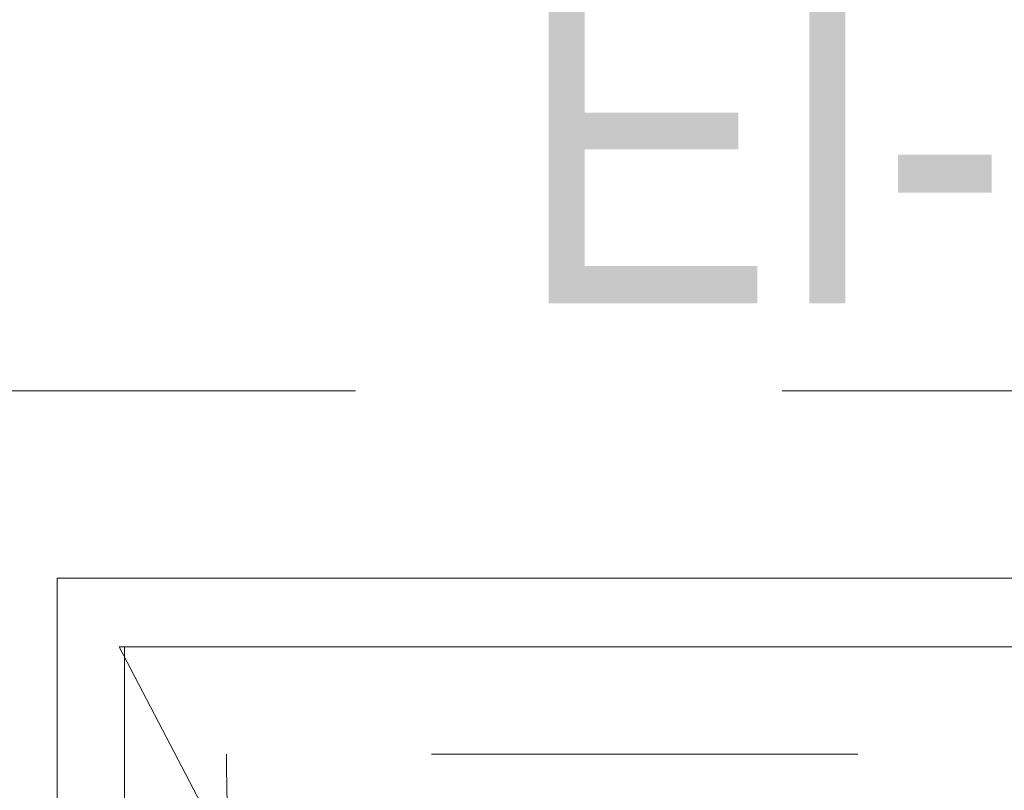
# Model space of a CAD drawing. Header units: millimetres. Extents: x -2180 to 54567, y -1945 to 22251.
# Tile 17 of 143: x 1940 to 2673, y 10102 to 10677. Entities that reach past the tile are written whole.
import ezdxf

# ---------------------------------------------------------------- set-up
doc = ezdxf.new("R2010")
doc.units = ezdxf.units.MM
doc.linetypes.add('Dash', pattern=[635, 317.5, -317.5])
doc.linetypes.add('Grid Line 1_2_', pattern=[2222.5, 1270, -317.5, 317.5, -317.5])
doc.layers.add('_ hall', color=9, linetype='Continuous', lineweight=9, true_color=0x808080)
doc.layers.add('Text Notes-1', color=1, linetype='Continuous', lineweight=9, true_color=0xff0000)
for name, color, linetype, lineweight in [('_Beyond_', 7, 'Continuous', 9), ('Doors', 7, 'Continuous', 9), ('Grids-1', 7, 'Grid Line 1_2_', 9), ('Hidden Lines', 7, 'Dash', 18)]:
    doc.layers.add(name, color=color, linetype=linetype, lineweight=lineweight)
doc.styles.add('Swis721 Cn BT_I', font='swissci.ttf', dxfattribs={"height": 250})

# ---------------------------------------------------------------- blocks, each defined once
blk = doc.blocks.new('Schueco_FWS_ADS-70-HD_out_Family-02 - VU-02 FWS SI insert unit 2-2215692-1 Korruse põrandate plaan')
at = {"layer": 'Hidden Lines'}
blk.add_line((-845, -19), (-845, -1124), dxfattribs=at)
blk.add_arc((-845, -19), 1105, 270, 0, dxfattribs=at)

msp = doc.modelspace()

# ---------------------------------------------------------------- linework, layer by layer
at = {"layer": '_ hall'}
for p, q in [((3113.75, 8109.29), (2013.75, 10209.29)), ((3113.75, 10209.29), (2013.75, 10209.29)), ((2017.75, 10209.29), (2017.75, 8109.29))]:
    msp.add_line(p, q, dxfattribs=at)
at = {"layer": '_Beyond_'}
for p, q in [((3163.75, 10260.41), (1967.75, 10260.41)), ((1967.75, 10260.41), (1967.75, 8060.41))]:
    msp.add_line(p, q, dxfattribs=at)
at = {"layer": 'Grids-1'}
msp.add_line((919.79, 10400), (34984.4, 10400), dxfattribs=at)

# ---------------------------------------------------------------- block references
at = {"layer": 'Doors', "rotation": 269.9999999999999}
msp.add_blockref('Schueco_FWS_ADS-70-HD_out_Family-02 - VU-02 FWS SI insert unit 2-2215692-1 Korruse põrandate plaan', (3217.75, 9284.29), dxfattribs=at)

# ---------------------------------------------------------------- texts
at = {"layer": 'Text Notes-1', "insert": (2310.15, 10715.26), "char_height": 250, "width": 817.7212, "attachment_point": 1, "style": 'Swis721 Cn BT_I'}
msp.add_mtext('EI-60', dxfattribs=at)

doc.saveas('drawing.dxf')
